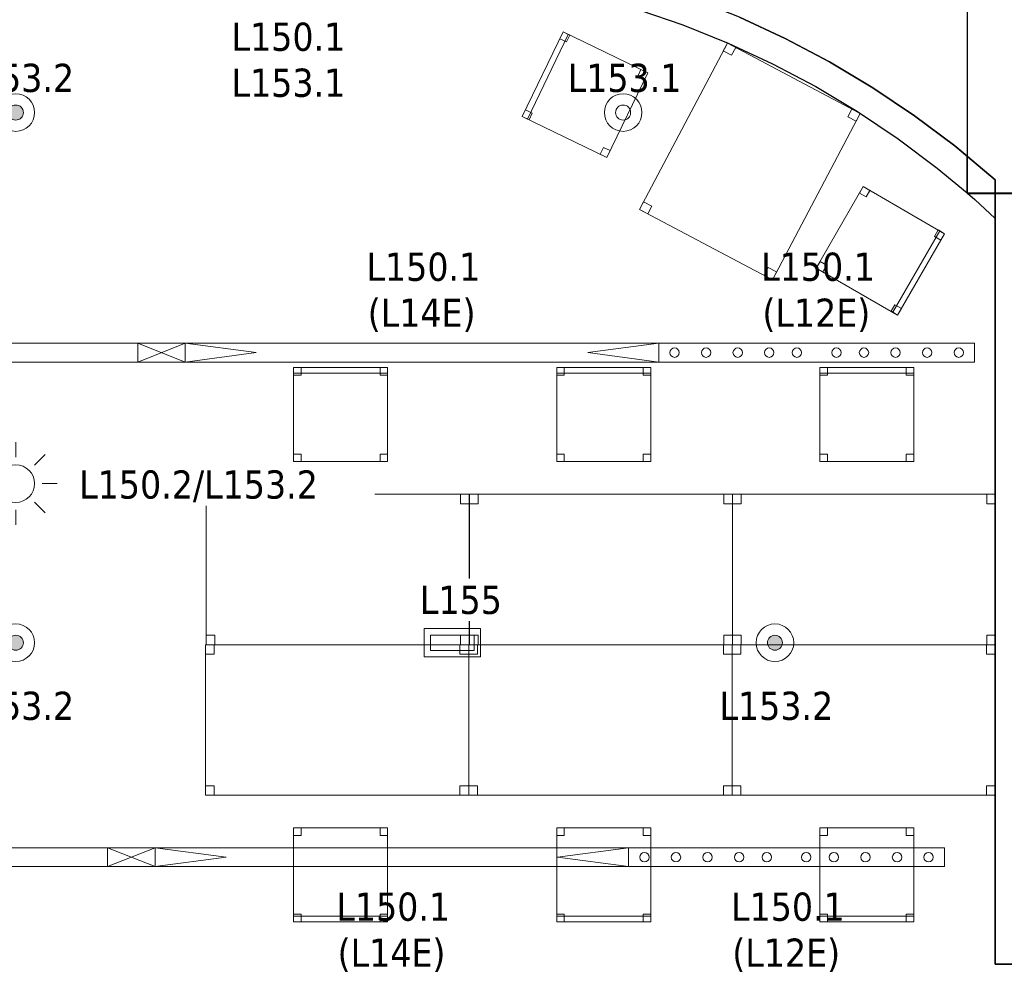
# Model space of a CAD drawing. Header units: metres. Extents: x 391.1 to 427.5, y 12.7 to 28.4.
# Tile 18 of 151: x 404.4 to 409.7, y 18.1 to 23.1. Entities that reach past the tile are written whole.
import ezdxf

# ---------------------------------------------------------------- set-up
doc = ezdxf.new("R2010")
doc.units = ezdxf.units.M
doc.layers.add('01_SUELOS', color=7, linetype='Continuous', lineweight=25, true_color=0x007f00)
for name, color, linetype, lineweight in [('02_MOBILIARIO', 7, 'Continuous', 18), ('A-DETL-____-MBND', 7, 'Continuous', 18), ('A-DETL-GENF-OTLN', 7, 'Continuous', 18), ('A-WALL-____-MCUT', 7, 'Continuous', 25), ('A-WALL-____-OTLN', 7, 'Continuous', 25), ('E-ELEC-FIXT-IDEN', 7, 'Continuous', 30), ('E-LITE-____-IDEN', 7, 'Continuous', 30), ('E-LITE-EQPM-IDEN', 7, 'Continuous', 30)]:
    doc.layers.add(name, color=color, linetype=linetype, lineweight=lineweight)
doc.styles.add('Tahoma_4', font='tahoma.ttf', dxfattribs={"height": 0.15})

# ---------------------------------------------------------------- blocks, each defined once
blk = doc.blocks.new('Family - Cadira d_Oficina_P1-154553-04_ENLLUMENAT_P1')
at = {"layer": 'A-DETL-____-MBND', "color": 253, "true_color": 0xaaaaaa}
for p, q in [((0, 0.2502), (0.2502, 0.6831)), ((0.2502, 0.6831), (0, 0.2502)), ((0.2302, 0.6485), (0.2502, 0.6831)), ((0.2502, 0.6831), (0.2302, 0.6485)), ((0.2502, 0.6831), (0.2848, 0.6631)), ((0.2848, 0.6631), (0.2502, 0.6831)), ((0.2502, 0.6831), (0.6831, 0.4329)), ((0.6831, 0.4329), (0.2502, 0.6831)), ((0.2648, 0.6285), (0.2302, 0.6485)), ((0.2302, 0.6485), (0.2648, 0.6285)), ((0.2848, 0.6631), (0.2648, 0.6285)), ((0.2648, 0.6285), (0.2848, 0.6631)), ((0.4069, 0.015), (0.6571, 0.4479)), ((0.6571, 0.4479), (0.4069, 0.015)), ((0.6831, 0.4329), (0.4329, 0)), ((0.4329, 0), (0.6831, 0.4329)), ((0.6831, 0.4329), (0.4329, 0)), ((0.4329, 0), (0.6831, 0.4329)), ((0.6285, 0.4183), (0.6485, 0.4529)), ((0.6485, 0.4529), (0.6285, 0.4183)), ((0.6485, 0.4529), (0.6831, 0.4329)), ((0.6831, 0.4329), (0.6485, 0.4529)), ((0.6571, 0.4479), (0.6831, 0.4329)), ((0.6831, 0.4329), (0.6571, 0.4479)), ((0.6831, 0.4329), (0.6631, 0.3983)), ((0.6631, 0.3983), (0.6831, 0.4329)), ((0.6631, 0.3983), (0.6285, 0.4183)), ((0.6285, 0.4183), (0.6631, 0.3983)), ((0, 0.2502), (0.02, 0.2848)), ((0.02, 0.2848), (0, 0.2502)), ((0.02, 0.2848), (0.0546, 0.2648)), ((0.0546, 0.2648), (0.02, 0.2848)), ((0.0546, 0.2648), (0.0346, 0.2302)), ((0.0346, 0.2302), (0.0546, 0.2648)), ((0.0346, 0.2302), (0, 0.2502)), ((0, 0.2502), (0.0346, 0.2302)), ((0.4329, 0), (0, 0.2502)), ((0, 0.2502), (0.4329, 0)), ((0.3983, 0.02), (0.4183, 0.0546)), ((0.4183, 0.0546), (0.3983, 0.02)), ((0.4183, 0.0546), (0.4529, 0.0346)), ((0.4529, 0.0346), (0.4183, 0.0546)), ((0.4329, 0), (0.3983, 0.02)), ((0.3983, 0.02), (0.4329, 0)), ((0.4329, 0), (0.4069, 0.015)), ((0.4069, 0.015), (0.4329, 0)), ((0.4529, 0.0346), (0.4329, 0)), ((0.4329, 0), (0.4529, 0.0346))]:
    blk.add_line(p, q, dxfattribs=at)
blk = doc.blocks.new('Family - Taula 140X80_P1-154560-04_ENLLUMENAT_P1')
at = {"layer": 'A-DETL-____-MBND', "color": 253, "true_color": 0xaaaaaa}
for p, q in [((0, 0.8001), (1.4, 0.8001)), ((0, 0), (0, 0.8001)), ((1.4, 0.8001), (0, 0.8001)), ((0, 0.8001), (0, 0)), ((0, 0.8001), (0.0464, 0.8001)), ((0, 0.7501), (0, 0.8001)), ((0.0464, 0.8001), (0, 0.8001)), ((0, 0.8001), (0, 0.7501)), ((0.0464, 0.8001), (0.0464, 0.7501)), ((0.0464, 0.7501), (0.0464, 0.8001)), ((1.3536, 0.8001), (1.4, 0.8001)), ((1.3536, 0.7501), (1.3536, 0.8001)), ((1.4, 0.8001), (1.3536, 0.8001)), ((1.3536, 0.8001), (1.3536, 0.7501)), ((1.4, 0.8001), (1.4, 0)), ((1.4, 0), (1.4, 0.8001)), ((1.4, 0.8001), (1.4, 0.7501)), ((1.4, 0.7501), (1.4, 0.8001)), ((0.0464, 0.7501), (0, 0.7501)), ((0, 0.7501), (0.0464, 0.7501)), ((1.4, 0.7501), (1.3536, 0.7501)), ((1.3536, 0.7501), (1.4, 0.7501)), ((0, 0.05), (0.0464, 0.05)), ((0, 0), (0, 0.05)), ((0.0464, 0.05), (0, 0.05)), ((0, 0.05), (0, 0)), ((0, 0), (1.4, 0)), ((0.0464, 0), (0, 0)), ((0, 0), (0.0464, 0)), ((0.0464, 0.05), (0.0464, 0)), ((0.0464, 0), (0.0464, 0.05)), ((1.3536, 0.05), (1.4, 0.05)), ((1.3536, 0), (1.3536, 0.05)), ((1.4, 0.05), (1.3536, 0.05)), ((1.3536, 0.05), (1.3536, 0)), ((1.4, 0), (1.3536, 0)), ((1.3536, 0), (1.4, 0)), ((1.4, 0.05), (1.4, 0)), ((1.4, 0), (1.4, 0.05)), ((1.4, 0), (0, 0))]:
    blk.add_line(p, q, dxfattribs=at)
blk = doc.blocks.new('Family - Cadira d_Oficina_P1-154594-04_ENLLUMENAT_P1')
at = {"layer": 'A-DETL-____-MBND', "color": 253, "true_color": 0xaaaaaa}
for p, q in [((0, 0.47), (0, 0.5)), ((0, 0.5), (0.5, 0.5)), ((0.5, 0.5), (0, 0.5)), ((0, 0.5), (0, 0.47)), ((0, 0), (0, 0.5)), ((0, 0.5), (0.5, 0.5)), ((0.5, 0.5), (0, 0.5)), ((0, 0.5), (0, 0)), ((0, 0.46), (0, 0.5)), ((0, 0.5), (0.04, 0.5)), ((0.04, 0.5), (0, 0.5)), ((0, 0.5), (0, 0.46)), ((0.04, 0.5), (0.04, 0.46)), ((0.04, 0.46), (0.04, 0.5)), ((0.46, 0.46), (0.46, 0.5)), ((0.46, 0.5), (0.5, 0.5)), ((0.5, 0.5), (0.46, 0.5)), ((0.46, 0.5), (0.46, 0.46)), ((0.5, 0.5), (0.5, 0.47)), ((0.5, 0.47), (0.5, 0.5)), ((0.5, 0.5), (0.5, 0)), ((0.5, 0), (0.5, 0.5)), ((0.5, 0.5), (0.5, 0.46)), ((0.5, 0.46), (0.5, 0.5)), ((0.5, 0.47), (0, 0.47)), ((0, 0.47), (0.5, 0.47)), ((0.04, 0.46), (0, 0.46)), ((0, 0.46), (0.04, 0.46)), ((0.5, 0.46), (0.46, 0.46)), ((0.46, 0.46), (0.5, 0.46)), ((0, 0), (0, 0.04)), ((0, 0.04), (0.04, 0.04)), ((0.04, 0.04), (0, 0.04)), ((0, 0.04), (0, 0)), ((0.5, 0), (0, 0)), ((0, 0), (0.5, 0)), ((0.04, 0), (0, 0)), ((0, 0), (0.04, 0)), ((0.04, 0.04), (0.04, 0)), ((0.04, 0), (0.04, 0.04)), ((0.46, 0), (0.46, 0.04)), ((0.46, 0.04), (0.5, 0.04)), ((0.5, 0.04), (0.46, 0.04)), ((0.46, 0.04), (0.46, 0)), ((0.5, 0), (0.46, 0)), ((0.46, 0), (0.5, 0)), ((0.5, 0.04), (0.5, 0)), ((0.5, 0), (0.5, 0.04))]:
    blk.add_line(p, q, dxfattribs=at)
blk = doc.blocks.new('Family - Taula 140X80_P1-154629-04_ENLLUMENAT_P1')
at = {"layer": 'A-DETL-____-MBND', "color": 253, "true_color": 0xaaaaaa}
for p, q in [((0, 0.8001), (0.0464, 0.8001)), ((0, 0.7501), (0, 0.8001)), ((0.0464, 0.8001), (0, 0.8001)), ((0, 0.8001), (0, 0.7501)), ((0, 0.8001), (1.4, 0.8001)), ((0, 0), (0, 0.8001)), ((1.4, 0.8001), (0, 0.8001)), ((0, 0.8001), (0, 0)), ((0.0464, 0.8001), (0.0464, 0.7501)), ((0.0464, 0.7501), (0.0464, 0.8001)), ((1.3536, 0.8001), (1.4, 0.8001)), ((1.3536, 0.7501), (1.3536, 0.8001)), ((1.4, 0.8001), (1.3536, 0.8001)), ((1.3536, 0.8001), (1.3536, 0.7501)), ((1.4, 0.8001), (1.4, 0.7501)), ((1.4, 0.7501), (1.4, 0.8001)), ((1.4, 0.8001), (1.4, 0)), ((1.4, 0), (1.4, 0.8001)), ((0.0464, 0.7501), (0, 0.7501)), ((0, 0.7501), (0.0464, 0.7501)), ((1.4, 0.7501), (1.3536, 0.7501)), ((1.3536, 0.7501), (1.4, 0.7501)), ((0, 0.05), (0.0464, 0.05)), ((0, 0), (0, 0.05)), ((0.0464, 0.05), (0, 0.05)), ((0, 0.05), (0, 0)), ((0, 0), (0.0464, 0)), ((1.4, 0), (0, 0)), ((0, 0), (1.4, 0)), ((0.0464, 0.05), (0.0464, 0)), ((0.0464, 0), (0.0464, 0.05)), ((1.3536, 0.05), (1.4, 0.05)), ((1.3536, 0), (1.3536, 0.05)), ((1.4, 0.05), (1.3536, 0.05)), ((1.3536, 0.05), (1.3536, 0)), ((1.4, 0), (1.3536, 0)), ((1.3536, 0), (1.4, 0)), ((1.4, 0.05), (1.4, 0)), ((1.4, 0), (1.4, 0.05)), ((0.0464, 0), (0, 0))]:
    blk.add_line(p, q, dxfattribs=at)
blk = doc.blocks.new('Family - Taula 140X80_P1-154633-04_ENLLUMENAT_P1')
at = {"layer": 'A-DETL-____-MBND', "color": 253, "true_color": 0xaaaaaa}
for p, q in [((0, 0.8001), (0.0464, 0.8001)), ((0, 0.7501), (0, 0.8001)), ((0.0464, 0.8001), (0, 0.8001)), ((0, 0.8001), (0, 0.7501)), ((0, 0.8001), (1.4, 0.8001)), ((0, 0), (0, 0.8001)), ((1.4, 0.8001), (0, 0.8001)), ((0, 0.8001), (0, 0)), ((0.0464, 0.8001), (0.0464, 0.7501)), ((0.0464, 0.7501), (0.0464, 0.8001)), ((1.3536, 0.8001), (1.4, 0.8001)), ((1.3536, 0.7501), (1.3536, 0.8001)), ((1.4, 0.8001), (1.3536, 0.8001)), ((1.3536, 0.8001), (1.3536, 0.7501)), ((1.4, 0.8001), (1.4, 0.7501)), ((1.4, 0.7501), (1.4, 0.8001)), ((1.4, 0.8001), (1.4, 0)), ((1.4, 0), (1.4, 0.8001)), ((0.0464, 0.7501), (0, 0.7501)), ((0, 0.7501), (0.0464, 0.7501)), ((1.4, 0.7501), (1.3536, 0.7501)), ((1.3536, 0.7501), (1.4, 0.7501)), ((0, 0.05), (0.0464, 0.05)), ((0, 0), (0, 0.05)), ((0.0464, 0.05), (0, 0.05)), ((0, 0.05), (0, 0)), ((0, 0), (0.0464, 0)), ((1.4, 0), (0, 0)), ((0, 0), (1.4, 0)), ((0.0464, 0.05), (0.0464, 0)), ((0.0464, 0), (0.0464, 0.05)), ((1.3536, 0.05), (1.4, 0.05)), ((1.3536, 0), (1.3536, 0.05)), ((1.4, 0.05), (1.3536, 0.05)), ((1.3536, 0.05), (1.3536, 0)), ((1.4, 0), (1.3536, 0)), ((1.3536, 0), (1.4, 0)), ((1.4, 0.05), (1.4, 0)), ((1.4, 0), (1.4, 0.05)), ((0.0464, 0), (0, 0))]:
    blk.add_line(p, q, dxfattribs=at)
blk = doc.blocks.new('Family - Envans P1-154643-04_ENLLUMENAT_P1')
at = {"layer": 'A-WALL-____-MCUT', "color": 253, "true_color": 0xaaaaaa}
for p, q in [((1.5254, 4.8792), (1.498, 4.887)), ((1.498, 4.887), (1.498, 4.7301)), ((1.7786, 4.7927), (1.5254, 4.8792)), ((1.271, 4.8076), (1.268, 4.7964)), ((1.268, 4.7964), (1.4806, 4.736)), ((1.4806, 4.736), (1.271, 4.8076)), ((2.027, 4.6931), (1.7786, 4.7927)), ((1.498, 4.7301), (1.7264, 4.652)), ((2.2699, 4.5805), (2.027, 4.6931)), ((1.7264, 4.652), (1.9675, 4.5553)), ((2.5065, 4.4555), (2.2699, 4.5805)), ((1.9675, 4.5553), (2.2032, 4.4461)), ((2.7362, 4.3182), (2.5065, 4.4555)), ((2.2032, 4.4461), (2.4329, 4.3247)), ((2.4329, 4.3247), (2.6559, 4.1914)), ((2.9585, 4.1691), (2.7362, 4.3182)), ((2.6559, 4.1914), (2.8716, 4.0467)), ((3.1726, 4.0085), (2.9585, 4.1691)), ((2.8716, 4.0467), (3.0795, 3.8909)), ((3.238, 3.9539), (3.1726, 4.0085)), ((3.238, 3.7585), (3.238, 3.9539)), ((3.0795, 3.8909), (3.238, 3.7585)), ((3.2403, 3.7566), (3.2789, 3.7244)), ((3.388, 3.7566), (3.2403, 3.7566)), ((3.2789, 3.7244), (3.388, 3.6231)), ((3.388, 3.6231), (3.388, 3.7566))]:
    blk.add_line(p, q, dxfattribs=at)
at = {"layer": 'A-WALL-____-OTLN', "color": 253, "true_color": 0xaaaaaa}
for p, q in [((1.498, 4.887), (1.498, 4.7301)), ((1.5254, 4.8792), (1.498, 4.887)), ((1.7786, 4.7927), (1.5254, 4.8792)), ((1.271, 4.8076), (1.268, 4.7964)), ((1.268, 4.7964), (1.4806, 4.736)), ((1.4806, 4.736), (1.271, 4.8076)), ((2.027, 4.6931), (1.7786, 4.7927)), ((1.498, 4.7301), (1.7264, 4.652)), ((2.2699, 4.5805), (2.027, 4.6931)), ((1.7264, 4.652), (1.9675, 4.5553)), ((2.5065, 4.4555), (2.2699, 4.5805)), ((1.9675, 4.5553), (2.2032, 4.4461)), ((2.7362, 4.3182), (2.5065, 4.4555)), ((2.2032, 4.4461), (2.4329, 4.3247)), ((2.4329, 4.3247), (2.6559, 4.1914)), ((2.9585, 4.1691), (2.7362, 4.3182)), ((2.6559, 4.1914), (2.8716, 4.0467)), ((3.1726, 4.0085), (2.9585, 4.1691)), ((2.8716, 4.0467), (3.0795, 3.8909)), ((3.238, 3.9539), (3.1726, 4.0085)), ((3.238, 3.7585), (3.238, 3.9539)), ((3.0795, 3.8909), (3.238, 3.7585)), ((3.2403, 3.7566), (3.2789, 3.7244)), ((3.388, 3.7566), (3.2403, 3.7566)), ((3.2789, 3.7244), (3.388, 3.6231)), ((3.388, 3.6231), (3.388, 3.7566))]:
    blk.add_line(p, q, dxfattribs=at)
blk = doc.blocks.new('Family - Cadira d_Oficina_P1-154707-04_ENLLUMENAT_P1')
at = {"layer": 'A-DETL-____-MBND', "color": 253, "true_color": 0xaaaaaa}
for p, q in [((0, 0.47), (0, 0.5)), ((0, 0.5), (0.5, 0.5)), ((0.5, 0.5), (0, 0.5)), ((0, 0.5), (0, 0.47)), ((0, 0.46), (0, 0.5)), ((0, 0.5), (0.04, 0.5)), ((0.04, 0.5), (0, 0.5)), ((0, 0.5), (0, 0.46)), ((0, 0), (0, 0.5)), ((0, 0.5), (0.5, 0.5)), ((0.5, 0.5), (0, 0.5)), ((0, 0.5), (0, 0)), ((0.04, 0.5), (0.04, 0.46)), ((0.04, 0.46), (0.04, 0.5)), ((0.46, 0.46), (0.46, 0.5)), ((0.46, 0.5), (0.5, 0.5)), ((0.5, 0.5), (0.46, 0.5)), ((0.46, 0.5), (0.46, 0.46)), ((0.5, 0.5), (0.5, 0.47)), ((0.5, 0.47), (0.5, 0.5)), ((0.5, 0.5), (0.5, 0.46)), ((0.5, 0.46), (0.5, 0.5)), ((0.5, 0.5), (0.5, 0)), ((0.5, 0), (0.5, 0.5)), ((0.5, 0.47), (0, 0.47)), ((0, 0.47), (0.5, 0.47)), ((0.04, 0.46), (0, 0.46)), ((0, 0.46), (0.04, 0.46)), ((0.5, 0.46), (0.46, 0.46)), ((0.46, 0.46), (0.5, 0.46)), ((0, 0), (0, 0.04)), ((0, 0.04), (0.04, 0.04)), ((0.04, 0.04), (0, 0.04)), ((0, 0.04), (0, 0)), ((0.04, 0), (0, 0)), ((0, 0), (0.04, 0)), ((0.5, 0), (0, 0)), ((0, 0), (0.5, 0)), ((0.04, 0.04), (0.04, 0)), ((0.04, 0), (0.04, 0.04)), ((0.46, 0), (0.46, 0.04)), ((0.46, 0.04), (0.5, 0.04)), ((0.5, 0.04), (0.46, 0.04)), ((0.46, 0.04), (0.46, 0)), ((0.5, 0), (0.46, 0)), ((0.46, 0), (0.5, 0)), ((0.5, 0.04), (0.5, 0)), ((0.5, 0), (0.5, 0.04))]:
    blk.add_line(p, q, dxfattribs=at)
blk = doc.blocks.new('Family - Taula 140X80_P1-154743-04_ENLLUMENAT_P1')
at = {"layer": 'A-DETL-____-MBND', "color": 253, "true_color": 0xaaaaaa}
for p, q in [((0, 0.8001), (1.4, 0.8001)), ((0, 0), (0, 0.8001)), ((1.4, 0.8001), (0, 0.8001)), ((0, 0.8001), (0, 0)), ((0, 0.8001), (0.0464, 0.8001)), ((0, 0.7501), (0, 0.8001)), ((0.0464, 0.8001), (0, 0.8001)), ((0, 0.8001), (0, 0.7501)), ((0.0464, 0.8001), (0.0464, 0.7501)), ((0.0464, 0.7501), (0.0464, 0.8001)), ((1.3536, 0.8001), (1.4, 0.8001)), ((1.3536, 0.7501), (1.3536, 0.8001)), ((1.4, 0.8001), (1.3536, 0.8001)), ((1.3536, 0.8001), (1.3536, 0.7501)), ((1.4, 0.8001), (1.4, 0.7501)), ((1.4, 0.7501), (1.4, 0.8001)), ((1.4, 0.8001), (1.4, 0)), ((1.4, 0), (1.4, 0.8001)), ((0.0464, 0.7501), (0, 0.7501)), ((0, 0.7501), (0.0464, 0.7501)), ((1.4, 0.7501), (1.3536, 0.7501)), ((1.3536, 0.7501), (1.4, 0.7501)), ((0, 0.05), (0.0464, 0.05)), ((0, 0), (0, 0.05)), ((0.0464, 0.05), (0, 0.05)), ((0, 0.05), (0, 0)), ((0, 0), (1.4, 0)), ((0.0464, 0), (0, 0)), ((0, 0), (0.0464, 0)), ((0.0464, 0.05), (0.0464, 0)), ((0.0464, 0), (0.0464, 0.05)), ((1.3536, 0.05), (1.4, 0.05)), ((1.3536, 0), (1.3536, 0.05)), ((1.4, 0.05), (1.3536, 0.05)), ((1.3536, 0.05), (1.3536, 0)), ((1.4, 0), (1.3536, 0)), ((1.3536, 0), (1.4, 0)), ((1.4, 0.05), (1.4, 0)), ((1.4, 0), (1.4, 0.05)), ((1.4, 0), (0, 0))]:
    blk.add_line(p, q, dxfattribs=at)
blk = doc.blocks.new('Family - Envans P1-154785-04_ENLLUMENAT_P1')
at = {"layer": 'A-WALL-____-MCUT', "color": 253, "true_color": 0xaaaaaa}
for p, q in [((4.1002, 0.12), (0, 0.12)), ((0, 0.12), (0, 0)), ((4.1002, 0), (4.1002, 0.12)), ((0, 0), (4.1002, 0))]:
    blk.add_line(p, q, dxfattribs=at)
at = {"layer": 'A-WALL-____-OTLN', "color": 253, "true_color": 0xaaaaaa}
for p, q in [((4.1002, 0.12), (0, 0.12)), ((0, 0.12), (0, 0)), ((4.1002, 0), (4.1002, 0.12)), ((0, 0), (4.1002, 0))]:
    blk.add_line(p, q, dxfattribs=at)
at = {"layer": 'A-WALL-____-OTLN', "color": 253, "lineweight": 18, "true_color": 0xaaaaaa}
blk.add_line((0, 0), (4.1002, 0), dxfattribs=at)
blk = doc.blocks.new('Family - Cadira d_Oficina_P1-154904-04_ENLLUMENAT_P1')
at = {"layer": 'A-DETL-____-MBND', "color": 253, "true_color": 0xaaaaaa}
for p, q in [((0, 0.46), (0, 0.5)), ((0, 0.5), (0.04, 0.5)), ((0.04, 0.5), (0, 0.5)), ((0, 0.5), (0, 0.46)), ((0, 0.5), (0.5, 0.5)), ((0, 0), (0, 0.5)), ((0.5, 0.5), (0, 0.5)), ((0, 0.5), (0, 0)), ((0.04, 0.5), (0.04, 0.46)), ((0.04, 0.46), (0.04, 0.5)), ((0.46, 0.46), (0.46, 0.5)), ((0.46, 0.5), (0.5, 0.5)), ((0.5, 0.5), (0.46, 0.5)), ((0.46, 0.5), (0.46, 0.46)), ((0.5, 0.5), (0.5, 0.46)), ((0.5, 0.46), (0.5, 0.5)), ((0.5, 0.5), (0.5, 0)), ((0.5, 0), (0.5, 0.5)), ((0.04, 0.46), (0, 0.46)), ((0, 0.46), (0.04, 0.46)), ((0.5, 0.46), (0.46, 0.46)), ((0.46, 0.46), (0.5, 0.46)), ((0, 0), (0, 0.04)), ((0, 0.04), (0.04, 0.04)), ((0.04, 0.04), (0, 0.04)), ((0, 0.04), (0, 0)), ((0, 0), (0, 0.03)), ((0, 0.03), (0.5, 0.03)), ((0.5, 0.03), (0, 0.03)), ((0, 0.03), (0, 0)), ((0.5, 0), (0, 0)), ((0, 0), (0.5, 0)), ((0.04, 0), (0, 0)), ((0, 0), (0.04, 0)), ((0.5, 0), (0, 0)), ((0, 0), (0.5, 0)), ((0.04, 0.04), (0.04, 0)), ((0.04, 0), (0.04, 0.04)), ((0.46, 0), (0.46, 0.04)), ((0.46, 0.04), (0.5, 0.04)), ((0.5, 0.04), (0.46, 0.04)), ((0.46, 0.04), (0.46, 0)), ((0.5, 0), (0.46, 0)), ((0.5, 0.04), (0.5, 0)), ((0.5, 0), (0.5, 0.04)), ((0.5, 0.03), (0.5, 0)), ((0.5, 0), (0.5, 0.03)), ((0.46, 0), (0.5, 0))]:
    blk.add_line(p, q, dxfattribs=at)
blk = doc.blocks.new('Family - Cadira d_Oficina_P1-155020-04_ENLLUMENAT_P1')
at = {"layer": 'A-DETL-____-MBND', "color": 253, "true_color": 0xaaaaaa}
for p, q in [((0, 0.2168), (0.2168, 0.6673)), ((0.2168, 0.6673), (0, 0.2168)), ((0, 0.2168), (0.2168, 0.6673)), ((0.2168, 0.6673), (0, 0.2168)), ((0.2438, 0.6543), (0.027, 0.2038)), ((0.027, 0.2038), (0.2438, 0.6543)), ((0.1994, 0.6313), (0.2168, 0.6673)), ((0.2168, 0.6673), (0.1994, 0.6313)), ((0.2355, 0.614), (0.1994, 0.6313)), ((0.1994, 0.6313), (0.2355, 0.614)), ((0.2168, 0.6673), (0.6673, 0.4506)), ((0.6673, 0.4506), (0.2168, 0.6673)), ((0.2168, 0.6673), (0.2528, 0.65)), ((0.2528, 0.65), (0.2168, 0.6673)), ((0.2168, 0.6673), (0.2438, 0.6543)), ((0.2438, 0.6543), (0.2168, 0.6673)), ((0.2528, 0.65), (0.2355, 0.614)), ((0.2355, 0.614), (0.2528, 0.65)), ((0.6673, 0.4506), (0.4506, 0)), ((0.4506, 0), (0.6673, 0.4506)), ((0.614, 0.4319), (0.6313, 0.4679)), ((0.6313, 0.4679), (0.614, 0.4319)), ((0.65, 0.4145), (0.614, 0.4319)), ((0.614, 0.4319), (0.65, 0.4145)), ((0.6313, 0.4679), (0.6673, 0.4506)), ((0.6673, 0.4506), (0.6313, 0.4679)), ((0.6673, 0.4506), (0.65, 0.4145)), ((0.65, 0.4145), (0.6673, 0.4506)), ((0, 0.2168), (0.0173, 0.2528)), ((0.0173, 0.2528), (0, 0.2168)), ((0.036, 0.1994), (0, 0.2168)), ((0, 0.2168), (0.036, 0.1994)), ((0.4506, 0), (0, 0.2168)), ((0, 0.2168), (0.4506, 0)), ((0.027, 0.2038), (0, 0.2168)), ((0, 0.2168), (0.027, 0.2038)), ((0.0173, 0.2528), (0.0534, 0.2355)), ((0.0534, 0.2355), (0.0173, 0.2528)), ((0.0534, 0.2355), (0.036, 0.1994)), ((0.036, 0.1994), (0.0534, 0.2355)), ((0.4145, 0.0173), (0.4319, 0.0534)), ((0.4319, 0.0534), (0.4145, 0.0173)), ((0.4319, 0.0534), (0.4679, 0.036)), ((0.4679, 0.036), (0.4319, 0.0534)), ((0.4506, 0), (0.4145, 0.0173)), ((0.4145, 0.0173), (0.4506, 0)), ((0.4679, 0.036), (0.4506, 0)), ((0.4506, 0), (0.4679, 0.036))]:
    blk.add_line(p, q, dxfattribs=at)
blk = doc.blocks.new('Family - Cadira d_Oficina_P1-155024-04_ENLLUMENAT_P1')
at = {"layer": 'A-DETL-____-MBND', "color": 253, "true_color": 0xaaaaaa}
for p, q in [((0, 0.46), (0, 0.5)), ((0, 0.5), (0.04, 0.5)), ((0.04, 0.5), (0, 0.5)), ((0, 0.5), (0, 0.46)), ((0, 0), (0, 0.5)), ((0, 0.5), (0.5, 0.5)), ((0.5, 0.5), (0, 0.5)), ((0, 0.5), (0, 0)), ((0, 0.47), (0, 0.5)), ((0, 0.5), (0.5, 0.5)), ((0.5, 0.5), (0, 0.5)), ((0, 0.5), (0, 0.47)), ((0.04, 0.5), (0.04, 0.46)), ((0.04, 0.46), (0.04, 0.5)), ((0.46, 0.46), (0.46, 0.5)), ((0.46, 0.5), (0.5, 0.5)), ((0.5, 0.5), (0.46, 0.5)), ((0.46, 0.5), (0.46, 0.46)), ((0.5, 0.5), (0.5, 0)), ((0.5, 0), (0.5, 0.5)), ((0.5, 0.5), (0.5, 0.47)), ((0.5, 0.47), (0.5, 0.5)), ((0.5, 0.5), (0.5, 0.46)), ((0.5, 0.46), (0.5, 0.5)), ((0.5, 0.47), (0, 0.47)), ((0, 0.47), (0.5, 0.47)), ((0.04, 0.46), (0, 0.46)), ((0, 0.46), (0.04, 0.46)), ((0.5, 0.46), (0.46, 0.46)), ((0.46, 0.46), (0.5, 0.46)), ((0, 0), (0, 0.04)), ((0, 0.04), (0.04, 0.04)), ((0.04, 0.04), (0, 0.04)), ((0, 0.04), (0, 0)), ((0.5, 0), (0, 0)), ((0, 0), (0.5, 0)), ((0.04, 0), (0, 0)), ((0, 0), (0.04, 0)), ((0.04, 0.04), (0.04, 0)), ((0.04, 0), (0.04, 0.04)), ((0.46, 0), (0.46, 0.04)), ((0.46, 0.04), (0.5, 0.04)), ((0.5, 0.04), (0.46, 0.04)), ((0.46, 0.04), (0.46, 0)), ((0.5, 0), (0.46, 0)), ((0.46, 0), (0.5, 0)), ((0.5, 0.04), (0.5, 0)), ((0.5, 0), (0.5, 0.04))]:
    blk.add_line(p, q, dxfattribs=at)
blk = doc.blocks.new('Family - LONDR55-XX_ZZ-ARQ-CAA-M3D-Londres55-155045-04_ENLLUMENAT_P1')
at = {"layer": '01_SUELOS', "color": 9, "true_color": 0xaad4aa}
for p, q in [((10.2116, 9.913), (9.9688, 10.0255)), ((9.9688, 10.0255), (10.2116, 9.913)), ((10.4483, 9.7879), (10.2116, 9.913)), ((10.2116, 9.913), (10.4483, 9.7879)), ((10.678, 9.6506), (10.4483, 9.7879)), ((10.4483, 9.7879), (10.678, 9.6506)), ((10.9003, 9.5015), (10.678, 9.6506)), ((10.678, 9.6506), (10.9003, 9.5015)), ((11.1144, 9.341), (10.9003, 9.5015)), ((10.9003, 9.5015), (11.1144, 9.341)), ((11.3294, 9.1605), (11.1144, 9.341)), ((11.1144, 9.341), (11.3294, 9.1605)), ((11.3298, 8.989), (11.3294, 9.1605)), ((11.3294, 9.1605), (11.3298, 8.989)), ((11.3298, 4.9888), (11.3298, 8.989)), ((11.3298, 8.989), (11.3298, 4.9888)), ((11.4498, 4.9888), (11.3298, 4.9888)), ((11.3298, 4.9888), (11.4498, 4.9888))]:
    blk.add_line(p, q, dxfattribs=at)
blk = doc.blocks.new('Family - Cadira d_Oficina_P1-155061-04_ENLLUMENAT_P1')
at = {"layer": 'A-DETL-____-MBND', "color": 253, "true_color": 0xaaaaaa}
for p, q in [((0, 0.46), (0, 0.5)), ((0, 0.5), (0.04, 0.5)), ((0.04, 0.5), (0, 0.5)), ((0, 0.5), (0, 0.46)), ((0, 0.5), (0.5, 0.5)), ((0, 0), (0, 0.5)), ((0.5, 0.5), (0, 0.5)), ((0, 0.5), (0, 0)), ((0.04, 0.5), (0.04, 0.46)), ((0.04, 0.46), (0.04, 0.5)), ((0.46, 0.46), (0.46, 0.5)), ((0.46, 0.5), (0.5, 0.5)), ((0.5, 0.5), (0.46, 0.5)), ((0.46, 0.5), (0.46, 0.46)), ((0.5, 0.5), (0.5, 0)), ((0.5, 0), (0.5, 0.5)), ((0.5, 0.5), (0.5, 0.46)), ((0.5, 0.46), (0.5, 0.5)), ((0.04, 0.46), (0, 0.46)), ((0, 0.46), (0.04, 0.46)), ((0.5, 0.46), (0.46, 0.46)), ((0.46, 0.46), (0.5, 0.46)), ((0, 0), (0, 0.04)), ((0, 0.04), (0.04, 0.04)), ((0.04, 0.04), (0, 0.04)), ((0, 0.04), (0, 0)), ((0, 0), (0, 0.03)), ((0, 0.03), (0.5, 0.03)), ((0.5, 0.03), (0, 0.03)), ((0, 0.03), (0, 0)), ((0.04, 0), (0, 0)), ((0, 0), (0.04, 0)), ((0.5, 0), (0, 0)), ((0, 0), (0.5, 0)), ((0.5, 0), (0, 0)), ((0, 0), (0.5, 0)), ((0.04, 0.04), (0.04, 0)), ((0.04, 0), (0.04, 0.04)), ((0.46, 0), (0.46, 0.04)), ((0.46, 0.04), (0.5, 0.04)), ((0.5, 0.04), (0.46, 0.04)), ((0.46, 0.04), (0.46, 0)), ((0.5, 0), (0.46, 0)), ((0.5, 0.04), (0.5, 0)), ((0.5, 0), (0.5, 0.04)), ((0.5, 0.03), (0.5, 0)), ((0.5, 0), (0.5, 0.03)), ((0.46, 0), (0.5, 0))]:
    blk.add_line(p, q, dxfattribs=at)
blk = doc.blocks.new('Family - Cadira d_Oficina_P1-155129-04_ENLLUMENAT_P1')
at = {"layer": 'A-DETL-____-MBND', "color": 253, "true_color": 0xaaaaaa}
for p, q in [((0, 0.46), (0, 0.5)), ((0, 0.5), (0.04, 0.5)), ((0.04, 0.5), (0, 0.5)), ((0, 0.5), (0, 0.46)), ((0, 0.5), (0.5, 0.5)), ((0, 0), (0, 0.5)), ((0.5, 0.5), (0, 0.5)), ((0, 0.5), (0, 0)), ((0.04, 0.5), (0.04, 0.46)), ((0.04, 0.46), (0.04, 0.5)), ((0.46, 0.46), (0.46, 0.5)), ((0.46, 0.5), (0.5, 0.5)), ((0.5, 0.5), (0.46, 0.5)), ((0.46, 0.5), (0.46, 0.46)), ((0.5, 0.5), (0.5, 0.46)), ((0.5, 0.46), (0.5, 0.5)), ((0.5, 0.5), (0.5, 0)), ((0.5, 0), (0.5, 0.5)), ((0.04, 0.46), (0, 0.46)), ((0, 0.46), (0.04, 0.46)), ((0.5, 0.46), (0.46, 0.46)), ((0.46, 0.46), (0.5, 0.46)), ((0, 0), (0, 0.04)), ((0, 0.04), (0.04, 0.04)), ((0.04, 0.04), (0, 0.04)), ((0, 0.04), (0, 0)), ((0, 0), (0, 0.03)), ((0, 0.03), (0.5, 0.03)), ((0.5, 0.03), (0, 0.03)), ((0, 0.03), (0, 0)), ((0.5, 0), (0, 0)), ((0, 0), (0.5, 0)), ((0.04, 0), (0, 0)), ((0, 0), (0.04, 0)), ((0.5, 0), (0, 0)), ((0, 0), (0.5, 0)), ((0.04, 0.04), (0.04, 0)), ((0.04, 0), (0.04, 0.04)), ((0.46, 0), (0.46, 0.04)), ((0.46, 0.04), (0.5, 0.04)), ((0.5, 0.04), (0.46, 0.04)), ((0.46, 0.04), (0.46, 0)), ((0.5, 0), (0.46, 0)), ((0.5, 0.04), (0.5, 0)), ((0.5, 0), (0.5, 0.04)), ((0.5, 0.03), (0.5, 0)), ((0.5, 0), (0.5, 0.03)), ((0.46, 0), (0.5, 0))]:
    blk.add_line(p, q, dxfattribs=at)
blk = doc.blocks.new('Family - Taula 100X80_P1-155131-04_ENLLUMENAT_P1')
at = {"layer": 'A-DETL-____-MBND', "color": 253, "true_color": 0xaaaaaa}
for p, q in [((0, 0.3739), (0.4673, 1.258)), ((0.4673, 1.258), (0, 0.3739)), ((0.4456, 1.2169), (0.4673, 1.258)), ((0.4673, 1.258), (0.4456, 1.2169)), ((0.4673, 1.258), (0.5115, 1.2346)), ((0.5115, 1.2346), (0.4673, 1.258)), ((0.4673, 1.258), (1.1747, 0.8841)), ((1.1747, 0.8841), (0.4673, 1.258)), ((0.4898, 1.1936), (0.4456, 1.2169)), ((0.4456, 1.2169), (0.4898, 1.1936)), ((0.5115, 1.2346), (0.4898, 1.1936)), ((0.4898, 1.1936), (0.5115, 1.2346)), ((1.1087, 0.8664), (1.1304, 0.9075)), ((1.1304, 0.9075), (1.1087, 0.8664)), ((1.1304, 0.9075), (1.1747, 0.8841)), ((1.1747, 0.8841), (1.1304, 0.9075)), ((1.1747, 0.8841), (0.7073, 0)), ((0.7073, 0), (1.1747, 0.8841)), ((1.153, 0.843), (1.1087, 0.8664)), ((1.1087, 0.8664), (1.153, 0.843)), ((1.1747, 0.8841), (1.153, 0.843)), ((1.153, 0.843), (1.1747, 0.8841)), ((0, 0.3739), (0.0217, 0.4149)), ((0.0217, 0.4149), (0, 0.3739)), ((0.0442, 0.3505), (0, 0.3739)), ((0, 0.3739), (0.0442, 0.3505)), ((0.7073, 0), (0, 0.3739)), ((0, 0.3739), (0.7073, 0)), ((0.0217, 0.4149), (0.0659, 0.3916)), ((0.0659, 0.3916), (0.0217, 0.4149)), ((0.0659, 0.3916), (0.0442, 0.3505)), ((0.0442, 0.3505), (0.0659, 0.3916)), ((0.6631, 0.0234), (0.6848, 0.0644)), ((0.6848, 0.0644), (0.6631, 0.0234)), ((0.6848, 0.0644), (0.729, 0.041)), ((0.729, 0.041), (0.6848, 0.0644)), ((0.7073, 0), (0.6631, 0.0234)), ((0.6631, 0.0234), (0.7073, 0)), ((0.729, 0.041), (0.7073, 0)), ((0.7073, 0), (0.729, 0.041))]:
    blk.add_line(p, q, dxfattribs=at)
blk = doc.blocks.new('Family - Taula 140X80_P1-155148-04_ENLLUMENAT_P1')
at = {"layer": 'A-DETL-____-MBND', "color": 253, "true_color": 0xaaaaaa}
for p, q in [((0, 0.8001), (1.4, 0.8001)), ((0, 0), (0, 0.8001)), ((1.4, 0.8001), (0, 0.8001)), ((0, 0.8001), (0, 0)), ((0, 0.8001), (0.0464, 0.8001)), ((0, 0.7501), (0, 0.8001)), ((0.0464, 0.8001), (0, 0.8001)), ((0, 0.8001), (0, 0.7501)), ((0.0464, 0.8001), (0.0464, 0.7501)), ((0.0464, 0.7501), (0.0464, 0.8001)), ((1.3536, 0.8001), (1.4, 0.8001)), ((1.3536, 0.7501), (1.3536, 0.8001)), ((1.4, 0.8001), (1.3536, 0.8001)), ((1.3536, 0.8001), (1.3536, 0.7501)), ((1.4, 0.8001), (1.4, 0)), ((1.4, 0), (1.4, 0.8001)), ((1.4, 0.8001), (1.4, 0.7501)), ((1.4, 0.7501), (1.4, 0.8001)), ((0.0464, 0.7501), (0, 0.7501)), ((0, 0.7501), (0.0464, 0.7501)), ((1.4, 0.7501), (1.3536, 0.7501)), ((1.3536, 0.7501), (1.4, 0.7501)), ((0, 0.05), (0.0464, 0.05)), ((0, 0), (0, 0.05)), ((0.0464, 0.05), (0, 0.05)), ((0, 0.05), (0, 0)), ((1.4, 0), (0, 0)), ((0, 0), (1.4, 0)), ((0, 0), (0.0464, 0)), ((0.0464, 0.05), (0.0464, 0)), ((0.0464, 0), (0.0464, 0.05)), ((1.3536, 0.05), (1.4, 0.05)), ((1.3536, 0), (1.3536, 0.05)), ((1.4, 0.05), (1.3536, 0.05)), ((1.3536, 0.05), (1.3536, 0)), ((1.4, 0), (1.3536, 0)), ((1.3536, 0), (1.4, 0)), ((1.4, 0.05), (1.4, 0)), ((1.4, 0), (1.4, 0.05)), ((0.0464, 0), (0, 0))]:
    blk.add_line(p, q, dxfattribs=at)
blk = doc.blocks.new('Family - Envans P1-155168-04_ENLLUMENAT_P1')
at = {"layer": 'A-WALL-____-MCUT', "color": 253, "true_color": 0xaaaaaa}
for p, q in [((1.9498, 0.27), (0, 0.27)), ((0, 0.27), (0, 0)), ((1.9498, 0), (1.9498, 0.27)), ((0, 0), (1.9498, 0))]:
    blk.add_line(p, q, dxfattribs=at)
at = {"layer": 'A-WALL-____-OTLN', "color": 253, "true_color": 0xaaaaaa}
for p, q in [((1.9498, 0.27), (0, 0.27)), ((0, 0.27), (0, 0)), ((1.9498, 0), (1.9498, 0.27)), ((0, 0), (1.9498, 0))]:
    blk.add_line(p, q, dxfattribs=at)
at = {"layer": 'A-WALL-____-OTLN', "color": 253, "lineweight": 18, "true_color": 0xaaaaaa}
blk.add_line((0, 0), (1.9498, 0), dxfattribs=at)
blk = doc.blocks.new('Family - Taula 140X80_P1-155283-04_ENLLUMENAT_P1')
at = {"layer": 'A-DETL-____-MBND', "color": 253, "true_color": 0xaaaaaa}
for p, q in [((0, 0.8001), (0.0464, 0.8001)), ((0, 0.7501), (0, 0.8001)), ((0.0464, 0.8001), (0, 0.8001)), ((0, 0.8001), (0, 0.7501)), ((0, 0.8001), (1.4, 0.8001)), ((0, 0), (0, 0.8001)), ((1.4, 0.8001), (0, 0.8001)), ((0, 0.8001), (0, 0)), ((0.0464, 0.8001), (0.0464, 0.7501)), ((0.0464, 0.7501), (0.0464, 0.8001)), ((1.3536, 0.8001), (1.4, 0.8001)), ((1.3536, 0.7501), (1.3536, 0.8001)), ((1.4, 0.8001), (1.3536, 0.8001)), ((1.3536, 0.8001), (1.3536, 0.7501)), ((1.4, 0.8001), (1.4, 0)), ((1.4, 0), (1.4, 0.8001)), ((1.4, 0.8001), (1.4, 0.7501)), ((1.4, 0.7501), (1.4, 0.8001)), ((0.0464, 0.7501), (0, 0.7501)), ((0, 0.7501), (0.0464, 0.7501)), ((1.4, 0.7501), (1.3536, 0.7501)), ((1.3536, 0.7501), (1.4, 0.7501)), ((0, 0.05), (0.0464, 0.05)), ((0, 0), (0, 0.05)), ((0.0464, 0.05), (0, 0.05)), ((0, 0.05), (0, 0)), ((0, 0), (1.4, 0)), ((0.0464, 0), (0, 0)), ((0, 0), (0.0464, 0)), ((0.0464, 0.05), (0.0464, 0)), ((0.0464, 0), (0.0464, 0.05)), ((1.3536, 0.05), (1.4, 0.05)), ((1.3536, 0), (1.3536, 0.05)), ((1.4, 0.05), (1.3536, 0.05)), ((1.3536, 0.05), (1.3536, 0)), ((1.4, 0), (1.3536, 0)), ((1.3536, 0), (1.4, 0)), ((1.4, 0.05), (1.4, 0)), ((1.4, 0), (1.4, 0.05)), ((1.4, 0), (0, 0))]:
    blk.add_line(p, q, dxfattribs=at)
blk = doc.blocks.new('LONDR55-XX_ZZ-ARQ-CAA-M3D-Londres55_ifc-1-04_ENLLUMENAT_P1')
at = {"layer": '01_SUELOS', "color": 253, "lineweight": 18, "true_color": 0xaaaaaa}
blk.add_blockref('Family - LONDR55-XX_ZZ-ARQ-CAA-M3D-Londres55-155045-04_ENLLUMENAT_P1', (398.2972, 13.1206), dxfattribs=at)
at = {"layer": '02_MOBILIARIO', "color": 253, "lineweight": 18, "true_color": 0xaaaaaa}
for name, p in [('Family - Cadira d_Oficina_P1-155020-04_ENLLUMENAT_P1', (407.1108, 22.4009)), ('Family - Taula 100X80_P1-155131-04_ENLLUMENAT_P1', (407.7346, 21.7504)), ('Family - Cadira d_Oficina_P1-154553-04_ENLLUMENAT_P1', (408.6749, 21.5621)), ('Family - Cadira d_Oficina_P1-154707-04_ENLLUMENAT_P1', (405.8939, 20.7827)), ('Family - Cadira d_Oficina_P1-154594-04_ENLLUMENAT_P1', (407.2939, 20.7827)), ('Family - Cadira d_Oficina_P1-155024-04_ENLLUMENAT_P1', (408.6939, 20.7827)), ('Family - Taula 140X80_P1-154629-04_ENLLUMENAT_P1', (405.428, 19.8087)), ('Family - Taula 140X80_P1-154633-04_ENLLUMENAT_P1', (406.8291, 19.8087)), ('Family - Taula 140X80_P1-155283-04_ENLLUMENAT_P1', (408.2292, 19.8087)), ('Family - Taula 140X80_P1-154560-04_ENLLUMENAT_P1', (405.4257, 19.0087)), ('Family - Taula 140X80_P1-154743-04_ENLLUMENAT_P1', (406.8269, 19.0087)), ('Family - Taula 140X80_P1-155148-04_ENLLUMENAT_P1', (408.227, 19.0087)), ('Family - Cadira d_Oficina_P1-155061-04_ENLLUMENAT_P1', (405.8939, 18.3347)), ('Family - Cadira d_Oficina_P1-154904-04_ENLLUMENAT_P1', (407.2939, 18.3347)), ('Family - Cadira d_Oficina_P1-155129-04_ENLLUMENAT_P1', (408.6939, 18.3347))]:
    blk.add_blockref(name, p, dxfattribs=at)
at = {"layer": 'A-WALL-____-OTLN', "color": 253, "lineweight": 18, "true_color": 0xaaaaaa, "rotation": 90}
for name, p in [('Family - Envans P1-155168-04_ENLLUMENAT_P1', (409.747, 22.2096)), ('Family - Envans P1-154785-04_ENLLUMENAT_P1', (409.747, 18.1095))]:
    blk.add_blockref(name, p, dxfattribs=at)
at = {"layer": 'A-WALL-____-OTLN', "color": 253, "lineweight": 18, "true_color": 0xaaaaaa}
blk.add_blockref('Family - Envans P1-154643-04_ENLLUMENAT_P1', (406.239, 18.4531), dxfattribs=at)
blk = doc.blocks.new('ZYR_06_02_02 Down Superficie - L 03 D-834890-04_ENLLUMENAT_P1')
at = {"layer": 'A-DETL-GENF-OTLN', "true_color": 0x00c400}
blk.add_hatch(color=92, dxfattribs=at).paths.add_polyline_path([(0, -0.04), (0.0104, -0.0386), (0.02, -0.0346), (0.0283, -0.0283), (0.0346, -0.02), (0.0386, -0.0104), (0.04, 0), (0.0386, 0.0104), (0.0346, 0.02), (0.0283, 0.0283), (0.02, 0.0346), (0.0104, 0.0386), (0, 0.04), (-0.0104, 0.0386), (-0.02, 0.0346), (-0.0283, 0.0283), (-0.0346, 0.02), (-0.0386, 0.0104), (-0.04, 0), (-0.0386, -0.0104), (-0.0346, -0.02), (-0.0283, -0.0283), (-0.02, -0.0346), (-0.0104, -0.0386)])
at = {"layer": 'A-DETL-GENF-OTLN', "color": 92, "true_color": 0x00c400}
for radius in [0.1, 0.04]:
    blk.add_circle((0, 0), radius, dxfattribs=at)
for start, end in [(360, 180), (180, 360)]:
    blk.add_arc((0, 0), 0.04, start, end, dxfattribs=at)
blk = doc.blocks.new('ZYR_06_02_05 LLuminària Suspesa - L 14 ED-850681-04_ENLLUMENAT_P1')
at = {"layer": 'A-DETL-GENF-OTLN', "color": 92, "true_color": 0x00c400}
for p, q in [((-1.26, 0.05), (1.26, 0.05)), ((-1.26, -0.05), (-1.26, 0.05)), ((-1.26, -0.05), (-1.008, 0.05)), ((-1.26, 0.05), (-1.008, -0.05)), ((-1.008, 0.05), (-1.008, -0.05)), ((1.008, 0.05), (1.008, -0.05)), ((1.008, -0.05), (1.26, 0.05)), ((1.008, 0.05), (1.26, -0.05)), ((1.26, 0.05), (1.26, -0.05)), ((1.26, -0.05), (-1.26, -0.05))]:
    blk.add_line(p, q, dxfattribs=at)
blk = doc.blocks.new('ZYR_06_02_02 Down Superficie - L 03-834902-04_ENLLUMENAT_P1')
at = {"layer": 'A-DETL-GENF-OTLN', "color": 92, "true_color": 0x00c400}
for radius in [0.1, 0.04]:
    blk.add_circle((0, 0), radius, dxfattribs=at)
blk = doc.blocks.new('ZYR_06_02_05 LLuminària Suspesa - L 14 E-850698-04_ENLLUMENAT_P1')
at = {"layer": 'A-DETL-GENF-OTLN', "color": 92, "true_color": 0x00c400}
for p, q in [((-1.26, 0.05), (1.26, 0.05)), ((-1.26, -0.05), (-1.26, 0.05)), ((-1.26, 0.05), (-0.882, 0)), ((-0.882, 0), (-1.26, -0.05)), ((0.882, 0), (1.26, 0.05)), ((0.882, 0), (1.26, -0.05)), ((1.26, 0.05), (1.26, -0.05)), ((1.26, -0.05), (-1.26, -0.05))]:
    blk.add_line(p, q, dxfattribs=at)
blk = doc.blocks.new('ZYR_06_02_05 LLuminària Suspesa - L 12 E-850704-04_ENLLUMENAT_P1')
at = {"layer": 'A-DETL-GENF-OTLN', "color": 92, "true_color": 0x00c400}
for p, q in [((-0.84, 0.05), (0.84, 0.05)), ((-0.84, -0.05), (-0.84, 0.05)), ((0.84, 0.05), (0.84, -0.05)), ((0.84, -0.05), (-0.84, -0.05))]:
    blk.add_line(p, q, dxfattribs=at)
for centre in [(-0.756, 0), (-0.588, 0), (-0.42, 0), (-0.252, 0), (-0.105, 0), (0.105, 0), (0.252, 0), (0.42, 0), (0.588, 0), (0.756, 0)]:
    blk.add_circle(centre, 0.025, dxfattribs=at)
blk = doc.blocks.new('ZYR_06_03 Emer Sostre Rect - 01 Emergencia Superficie 01-829055-04_ENLLUMENAT_P1')
at = {"layer": 'A-DETL-GENF-OTLN', "color": 6, "true_color": 0xff00ff}
for p, q in [((-0.15, 0.075), (0.15, 0.075)), ((-0.15, -0.075), (-0.15, 0.075)), ((0.15, 0.075), (0.15, -0.075)), ((-0.1157, 0.0407), (0.1157, 0.0407)), ((-0.1157, -0.0407), (-0.1157, 0.0407)), ((0.1157, 0.0407), (0.1157, -0.0407)), ((0.1157, -0.0407), (-0.1157, -0.0407)), ((0.15, -0.075), (-0.15, -0.075))]:
    blk.add_line(p, q, dxfattribs=at)
blk = doc.blocks.new('ZYR_06_01 Detector Sostre - 07 Detector Luminic-846090-04_ENLLUMENAT_P1')
at = {"layer": 'A-DETL-GENF-OTLN', "color": 92, "true_color": 0x00c400}
for p, q in [((0, 0.14), (0, 0.22)), ((-0.099, 0.099), (-0.1556, 0.1556)), ((0.099, 0.099), (0.1556, 0.1556)), ((0.14, 0), (0.22, 0)), ((-0.14, 0), (-0.22, 0)), ((-0.099, -0.099), (-0.1556, -0.1556)), ((0.099, -0.099), (0.1556, -0.1556)), ((0, -0.14), (0, -0.22))]:
    blk.add_line(p, q, dxfattribs=at)
blk.add_circle((0, 0), 0.1, dxfattribs=at)

msp = doc.modelspace()

# ---------------------------------------------------------------- block references
at = {"lineweight": 5}
msp.add_blockref('LONDR55-XX_ZZ-ARQ-CAA-M3D-Londres55_ifc-1-04_ENLLUMENAT_P1', (0, 0), dxfattribs=at)
at = {"layer": 'A-DETL-GENF-OTLN', "color": 92, "true_color": 0x00c400}
for name, p in [('ZYR_06_02_02 Down Superficie - L 03 D-834890-04_ENLLUMENAT_P1', (404.416, 22.6394)), ('ZYR_06_02_02 Down Superficie - L 03-834902-04_ENLLUMENAT_P1', (407.6474, 22.6394)), ('ZYR_06_01 Detector Sostre - 07 Detector Luminic-846090-04_ENLLUMENAT_P1', (404.416, 20.6655)), ('ZYR_06_02_02 Down Superficie - L 03 D-834890-04_ENLLUMENAT_P1', (404.416, 19.8194)), ('ZYR_06_02_02 Down Superficie - L 03 D-834890-04_ENLLUMENAT_P1', (408.455, 19.8194))]:
    msp.add_blockref(name, p, dxfattribs=at)
at = {"layer": 'A-DETL-GENF-OTLN', "color": 92, "true_color": 0x00c400, "rotation": 180}
for name, p in [('ZYR_06_02_05 LLuminària Suspesa - L 14 ED-850681-04_ENLLUMENAT_P1', (404.0569, 21.3622)), ('ZYR_06_02_05 LLuminària Suspesa - L 14 E-850698-04_ENLLUMENAT_P1', (406.5769, 21.3622)), ('ZYR_06_02_05 LLuminària Suspesa - L 12 E-850704-04_ENLLUMENAT_P1', (408.6769, 21.3622)), ('ZYR_06_02_05 LLuminària Suspesa - L 14 ED-850681-04_ENLLUMENAT_P1', (403.8966, 18.6784)), ('ZYR_06_02_05 LLuminària Suspesa - L 14 E-850698-04_ENLLUMENAT_P1', (406.4166, 18.6784)), ('ZYR_06_02_05 LLuminària Suspesa - L 12 E-850704-04_ENLLUMENAT_P1', (408.5166, 18.6784))]:
    msp.add_blockref(name, p, dxfattribs=at)
at = {"layer": 'A-DETL-GENF-OTLN', "color": 6, "true_color": 0xff00ff}
msp.add_blockref('ZYR_06_03 Emer Sostre Rect - 01 Emergencia Superficie 01-829055-04_ENLLUMENAT_P1', (406.7386, 19.8194), dxfattribs=at)

# ---------------------------------------------------------------- texts
at = {"layer": 'E-LITE-EQPM-IDEN', "char_height": 0.15, "attachment_point": 1, "style": 'Tahoma_4'}
for s, insert, width in [('L153.2', (404.121, 22.8989), 0.721519), ('L153.1', (407.3524, 22.8989), 0.721519), ('L150.1', (406.2819, 21.8943), 0.721519), ('L150.1', (408.3819, 21.8943), 0.721519), ('(L14E)', (406.2885, 21.6496), 0.705485), ('(L12E)', (408.3885, 21.6496), 0.705485), ('L153.2', (404.121, 19.5589), 0.721519), ('L153.2', (408.1601, 19.5589), 0.721519), ('L150.1', (406.1216, 18.4904), 0.721519), ('L150.1', (408.2216, 18.4904), 0.721519), ('(L14E)', (406.1282, 18.2457), 0.705485), ('(L12E)', (408.2282, 18.2457), 0.705485)]:
    msp.add_mtext(s, dxfattribs=dict(at, insert=insert, width=width))

# ---------------------------------------------------------------- next in the draw order: texts
at = {"layer": 'E-ELEC-FIXT-IDEN', "char_height": 0.15, "width": 0.721519, "attachment_point": 1, "style": 'Tahoma_4', "bg_fill": 3, "box_fill_scale": 1.25, "bg_fill_color": 256, "bg_fill_true_color": 13158600, "bg_fill_transparency": 0}
for s, insert in [('L150.1', (405.5639, 23.1177)), ('L153.1', (405.5639, 22.873))]:
    msp.add_mtext(s, dxfattribs=dict(at, insert=insert))
at = {"layer": 'E-LITE-____-IDEN', "char_height": 0.15, "attachment_point": 1, "style": 'Tahoma_4', "bg_fill": 3, "box_fill_scale": 1.25, "bg_fill_color": 256, "bg_fill_true_color": 13158600, "bg_fill_transparency": 0}
for s, insert, width in [('L150.2/L153.2', (404.7533, 20.736), 1.535232), ('L155', (406.566, 20.1224), 0.517088)]:
    msp.add_mtext(s, dxfattribs=dict(at, insert=insert, width=width))

doc.saveas('drawing.dxf')
